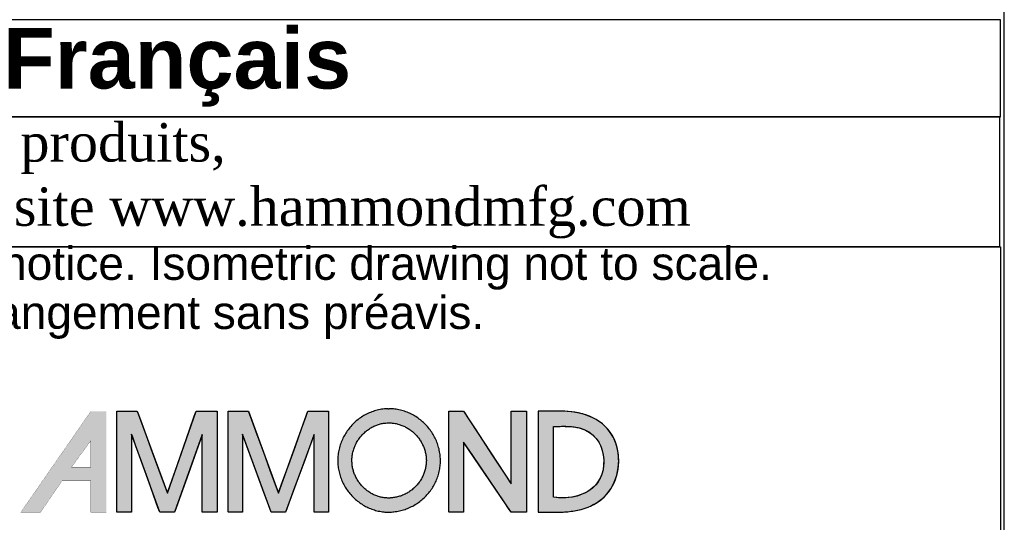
# Model space of a CAD drawing. Header units: inches. Extents: x 0 to 52.8, y -0.2 to 39.5.
# Tile 6 of 10: x 44.6 to 52.8, y 4.1 to 8.3. Entities that reach past the tile are written whole.
import ezdxf

# ---------------------------------------------------------------- set-up
doc = ezdxf.new("R2010")
doc.units = ezdxf.units.IN
doc.header["$MEASUREMENT"] = 0
doc.layers.add('Default', color=7, linetype='Continuous')

# ---------------------------------------------------------------- blocks, each defined once
blk = doc.blocks.new('Block1')
at = {"layer": 'Default', "linetype": 'Continuous'}
h = blk.add_hatch(color=7, dxfattribs=at)
h.paths.add_polyline_path([(1.5475, 1.2145), (1.5467, 1.2133), (1.399, 1.0005), (1.441, 1.0005), (1.4866, 1.0671), (1.5475, 1.0671), (1.5475, 1.0005), (1.5805, 1.0005), (1.5805, 1.2145)])
h.paths.add_polyline_path([(1.5475, 1.096), (1.5475, 1.1521), (1.5066, 1.096)])
for points in [[(1.6025, 1.2145), (1.6025, 1.1948), (1.6025, 1.175), (1.6025, 1.1553), (1.6025, 1.1356), (1.6025, 1.1159), (1.6025, 1.0962), (1.6025, 1.0794), (1.6025, 1.0686), (1.6025, 1.0579), (1.6025, 1.0471), (1.6025, 1.0363), (1.6025, 1.0255), (1.6025, 1.0147), (1.6025, 1.0106), (1.6025, 1.0091), (1.6024, 1.007), (1.6024, 1.0047), (1.6024, 1.0026), (1.6026, 1.0011), (1.6029, 1.0005), (1.6075, 1.0005), (1.6122, 1.0005), (1.6169, 1.0005), (1.6215, 1.0005), (1.6262, 1.0005), (1.6309, 1.0005), (1.634, 1.0017), (1.634, 1.0178), (1.634, 1.0472), (1.634, 1.0834), (1.634, 1.1196), (1.634, 1.149), (1.634, 1.165), (1.6357, 1.1616), (1.6433, 1.1403), (1.655, 1.1079), (1.6683, 1.071), (1.6808, 1.0363), (1.6901, 1.0106), (1.6937, 1.0005), (1.6957, 1.0005), (1.7005, 1.0005), (1.7071, 1.0005), (1.7141, 1.0005), (1.7203, 1.0005), (1.7243, 1.0005), (1.7257, 1.0017), (1.7313, 1.0177), (1.7418, 1.0469), (1.7546, 1.0829), (1.7674, 1.1188), (1.7779, 1.1481), (1.7835, 1.164), (1.784, 1.1606), (1.784, 1.1395), (1.784, 1.1072), (1.784, 1.0706), (1.784, 1.0361), (1.784, 1.0105), (1.784, 1.0005), (1.7859, 1.0005), (1.7908, 1.0005), (1.7974, 1.0005), (1.8044, 1.0005), (1.8105, 1.0005), (1.8146, 1.0005), (1.8154, 1.0021), (1.8154, 1.0228), (1.8154, 1.0608), (1.8154, 1.1075), (1.8154, 1.1542), (1.8154, 1.1922), (1.8154, 1.2129), (1.8142, 1.2145), (1.8085, 1.2145), (1.7997, 1.2145), (1.7898, 1.2145), (1.7805, 1.2145), (1.7735, 1.2145), (1.7708, 1.2145), (1.7671, 1.2039), (1.7577, 1.177), (1.745, 1.1407), (1.7314, 1.102), (1.7195, 1.068), (1.7117, 1.0458), (1.7096, 1.0422), (1.7034, 1.0589), (1.692, 1.0898), (1.678, 1.1277), (1.6641, 1.1656), (1.6527, 1.1964), (1.6465, 1.2132), (1.6448, 1.2145), (1.6392, 1.2145), (1.6307, 1.2145), (1.621, 1.2145), (1.6119, 1.2145), (1.6052, 1.2145)], [(1.839, 1.2145), (1.839, 1.1948), (1.839, 1.175), (1.839, 1.1553), (1.839, 1.1356), (1.839, 1.1159), (1.839, 1.0962), (1.839, 1.0794), (1.839, 1.0686), (1.839, 1.0579), (1.839, 1.0471), (1.839, 1.0363), (1.839, 1.0255), (1.839, 1.0147), (1.839, 1.0106), (1.839, 1.009), (1.8389, 1.007), (1.8389, 1.0047), (1.839, 1.0026), (1.8391, 1.0011), (1.8394, 1.0005), (1.8439, 1.0005), (1.8484, 1.0005), (1.8529, 1.0005), (1.8574, 1.0005), (1.8619, 1.0005), (1.8664, 1.0005), (1.8694, 1.0017), (1.8694, 1.0178), (1.8694, 1.0472), (1.8694, 1.0834), (1.8694, 1.1196), (1.8694, 1.149), (1.8694, 1.165), (1.8711, 1.1616), (1.8789, 1.1403), (1.8908, 1.1079), (1.9044, 1.071), (1.9171, 1.0363), (1.9266, 1.0106), (1.9303, 1.0005), (1.9321, 1.0005), (1.9368, 1.0005), (1.9432, 1.0005), (1.95, 1.0005), (1.9559, 1.0005), (1.9598, 1.0005), (1.9611, 1.0017), (1.967, 1.0177), (1.9778, 1.0469), (1.9911, 1.0829), (2.0044, 1.1188), (2.0152, 1.1481), (2.0211, 1.164), (2.0215, 1.1606), (2.0215, 1.1395), (2.0215, 1.1072), (2.0215, 1.0706), (2.0215, 1.0361), (2.0215, 1.0105), (2.0215, 1.0005), (2.0234, 1.0005), (2.0281, 1.0005), (2.0345, 1.0005), (2.0412, 1.0005), (2.0472, 1.0005), (2.0511, 1.0005), (2.0519, 1.0021), (2.0519, 1.0228), (2.0519, 1.0608), (2.0519, 1.1075), (2.0519, 1.1542), (2.0519, 1.1922), (2.0519, 1.2129), (2.0507, 1.2145), (2.0451, 1.2145), (2.0366, 1.2145), (2.0269, 1.2145), (2.0178, 1.2145), (2.011, 1.2145), (2.0084, 1.2145), (2.0046, 1.2039), (1.9948, 1.177), (1.9816, 1.1407), (1.9676, 1.102), (1.9553, 1.068), (1.9472, 1.0458), (1.945, 1.0422), (1.9389, 1.0589), (1.9276, 1.0898), (1.9137, 1.1277), (1.8999, 1.1656), (1.8886, 1.1964), (1.8825, 1.2132), (1.8808, 1.2145), (1.8753, 1.2145), (1.8669, 1.2145), (1.8573, 1.2145), (1.8483, 1.2145), (1.8416, 1.2145)], [(2.3073, 1.2145), (2.3073, 1.1987), (2.3073, 1.1829), (2.3073, 1.1672), (2.3073, 1.1514), (2.3073, 1.1356), (2.3073, 1.1198), (2.3073, 1.1041), (2.3073, 1.0883), (2.3073, 1.0773), (2.3073, 1.0686), (2.3073, 1.06), (2.3073, 1.0514), (2.3073, 1.0428), (2.3073, 1.0341), (2.3073, 1.0255), (2.3073, 1.0169), (2.3073, 1.011), (2.3073, 1.0101), (2.3072, 1.0087), (2.3072, 1.007), (2.3072, 1.0052), (2.3072, 1.0034), (2.3073, 1.0019), (2.3074, 1.0009), (2.3077, 1.0005), (2.3114, 1.0005), (2.3151, 1.0005), (2.3188, 1.0005), (2.3226, 1.0005), (2.3263, 1.0005), (2.33, 1.0005), (2.3338, 1.0005), (2.3375, 1.0005), (2.3388, 1.0032), (2.3388, 1.016), (2.3388, 1.0364), (2.3388, 1.0614), (2.3388, 1.088), (2.3388, 1.1131), (2.3388, 1.1335), (2.3388, 1.1462), (2.3392, 1.1482), (2.3457, 1.1388), (2.358, 1.1205), (2.3742, 1.0967), (2.3921, 1.0703), (2.4097, 1.0444), (2.4248, 1.0221), (2.4354, 1.0064), (2.4394, 1.0005), (2.4407, 1.0005), (2.4442, 1.0005), (2.4492, 1.0005), (2.455, 1.0005), (2.4609, 1.0005), (2.4662, 1.0005), (2.4702, 1.0005), (2.4723, 1.0005), (2.4725, 1.0044), (2.4725, 1.0228), (2.4725, 1.0522), (2.4725, 1.0883), (2.4725, 1.1267), (2.4725, 1.1628), (2.4725, 1.1922), (2.4725, 1.2106), (2.4723, 1.2145), (2.4702, 1.2145), (2.4662, 1.2145), (2.4609, 1.2145), (2.455, 1.2145), (2.4492, 1.2145), (2.4442, 1.2145), (2.4407, 1.2145), (2.4394, 1.2145), (2.4394, 1.2084), (2.4394, 1.1922), (2.4394, 1.1691), (2.4394, 1.1423), (2.4394, 1.1149), (2.4394, 1.0902), (2.4394, 1.0714), (2.4394, 1.0616), (2.4376, 1.0636), (2.4289, 1.0768), (2.4151, 1.098), (2.3981, 1.1239), (2.3801, 1.1514), (2.3631, 1.1774), (2.3492, 1.1985), (2.3406, 1.2117), (2.3386, 1.2145), (2.3366, 1.2145), (2.3327, 1.2145), (2.3277, 1.2145), (2.3221, 1.2145), (2.3166, 1.2145), (2.3119, 1.2145), (2.3085, 1.2145)]]:
    blk.add_hatch(color=7, dxfattribs=at).paths.add_polyline_path(points)
h = blk.add_hatch(color=7, dxfattribs=at)
edge = h.paths.add_edge_path()
edge.add_spline(control_points=[(2.1778, 1.2201), (2.1771, 1.22), (2.1759, 1.22), (2.1733, 1.2198), (2.1719, 1.2197), (2.1665, 1.2191), (2.1625, 1.2185), (2.1543, 1.2168), (2.1505, 1.2157), (2.1426, 1.2131), (2.139, 1.2116), (2.1316, 1.2081), (2.1281, 1.2062), (2.1212, 1.2019), (2.1179, 1.1996), (2.1115, 1.1946), (2.1085, 1.192), (2.1027, 1.1863), (2.1, 1.1834), (2.0948, 1.1772), (2.0924, 1.1739), (2.088, 1.1672), (2.0859, 1.1637), (2.0822, 1.1565), (2.0805, 1.1528), (2.0776, 1.1451), (2.0763, 1.1413), (2.0742, 1.1333), (2.0734, 1.1294), (2.0722, 1.1211), (2.0719, 1.117), (2.0716, 1.1086), (2.0718, 1.1046), (2.0724, 1.0965), (2.073, 1.0927), (2.0746, 1.0849), (2.0755, 1.0812), (2.0779, 1.0738), (2.0792, 1.0702), (2.0823, 1.0631), (2.0841, 1.0597), (2.0879, 1.053), (2.0899, 1.0498), (2.0944, 1.0435), (2.0968, 1.0405), (2.1018, 1.0348), (2.1045, 1.032), (2.1101, 1.0268), (2.113, 1.0244), (2.1192, 1.0198), (2.1223, 1.0177), (2.1289, 1.0137), (2.1322, 1.012), (2.1393, 1.0087), (2.1428, 1.0073), (2.1502, 1.0048), (2.1538, 1.0038), (2.1616, 1.0021), (2.1653, 1.0015), (2.1708, 1.0009), (2.1723, 1.0008), (2.1754, 1.0006), (2.1771, 1.0005), (2.1831, 1.0006), (2.1845, 1.0006), (2.1874, 1.0009), (2.189, 1.001), (2.1948, 1.0017), (2.1987, 1.0023), (2.2067, 1.0041), (2.2105, 1.0051), (2.2181, 1.0077), (2.2218, 1.0092), (2.229, 1.0126), (2.2325, 1.0144), (2.2393, 1.0185), (2.2425, 1.0207), (2.2488, 1.0255), (2.2518, 1.028), (2.2576, 1.0334), (2.2603, 1.0362), (2.2654, 1.0422), (2.2678, 1.0452), (2.2723, 1.0518), (2.2744, 1.0551), (2.2782, 1.0621), (2.2799, 1.0656), (2.2829, 1.073), (2.2842, 1.0767), (2.2864, 1.0845), (2.2873, 1.0884), (2.2883, 1.0945), (2.2886, 1.0964), (2.289, 1.1001), (2.2892, 1.1019), (2.2895, 1.1048), (2.2895, 1.1058), (2.2896, 1.1077), (2.2896, 1.1086), (2.2896, 1.1112), (2.2896, 1.1118), (2.2896, 1.1131), (2.2895, 1.1139), (2.2893, 1.1165), (2.2892, 1.1182), (2.2888, 1.1218), (2.2886, 1.1237), (2.2876, 1.1299), (2.2868, 1.1337), (2.2847, 1.1416), (2.2835, 1.1453), (2.2806, 1.1528), (2.2789, 1.1564), (2.2752, 1.1635), (2.2732, 1.1669), (2.2688, 1.1735), (2.2665, 1.1767), (2.2614, 1.1828), (2.2588, 1.1857), (2.2531, 1.1912), (2.2501, 1.1938), (2.2439, 1.1988), (2.2407, 1.201), (2.234, 1.2053), (2.2305, 1.2072), (2.2233, 1.2107), (2.2197, 1.2123), (2.2121, 1.215), (2.2084, 1.2161), (2.2004, 1.218), (2.1965, 1.2187), (2.1887, 1.2196), (2.1851, 1.2198), (2.1809, 1.2201), (2.1804, 1.2201), (2.18, 1.2201)], knot_values=[0, 0, 0, 0, 0.006253, 0.006253, 0.012505, 0.012505, 0.030829, 0.030829, 0.048882, 0.048882, 0.066764, 0.066764, 0.084548, 0.084548, 0.102286, 0.102286, 0.120012, 0.120012, 0.137747, 0.137747, 0.15551, 0.15551, 0.173315, 0.173315, 0.191184, 0.191184, 0.20915, 0.20915, 0.227262, 0.227262, 0.245593, 0.245593, 0.263702, 0.263702, 0.281026, 0.281026, 0.298163, 0.298163, 0.315172, 0.315172, 0.332097, 0.332097, 0.348969, 0.348969, 0.365805, 0.365805, 0.382621, 0.382621, 0.39943, 0.39943, 0.41625, 0.41625, 0.433104, 0.433104, 0.450033, 0.450033, 0.467091, 0.467091, 0.484355, 0.484355, 0.491212, 0.491212, 0.49807, 0.49807, 0.505746, 0.505746, 0.513421, 0.513421, 0.531337, 0.531337, 0.549023, 0.549023, 0.566548, 0.566548, 0.583962, 0.583962, 0.601305, 0.601305, 0.618607, 0.618607, 0.635893, 0.635893, 0.65319, 0.65319, 0.67053, 0.67053, 0.687954, 0.687954, 0.705517, 0.705517, 0.72329, 0.72329, 0.732328, 0.732328, 0.741367, 0.741367, 0.744906, 0.744906, 0.748446, 0.748446, 0.750825, 0.750825, 0.753204, 0.753204, 0.762224, 0.762224, 0.771244, 0.771244, 0.789037, 0.789037, 0.806664, 0.806664, 0.824184, 0.824184, 0.841639, 0.841639, 0.859056, 0.859056, 0.876456, 0.876456, 0.893855, 0.893855, 0.91127, 0.91127, 0.928728, 0.928728, 0.946265, 0.946265, 0.963936, 0.963936, 0.981815, 0.981815, 0.998218, 0.998218, 1, 1, 1, 1], degree=3, periodic=0)
edge.add_line((2.18, 1.2201), (2.1778, 1.2201))
edge = h.paths.add_edge_path()
edge.add_spline(control_points=[(2.1787, 1.1901), (2.1777, 1.19), (2.175, 1.1899), (2.171, 1.1894), (2.1669, 1.1888), (2.1623, 1.1879), (2.1584, 1.1868), (2.154, 1.1853), (2.1502, 1.1838), (2.146, 1.1818), (2.1424, 1.1798), (2.1384, 1.1773), (2.1351, 1.175), (2.1313, 1.172), (2.1283, 1.1694), (2.1248, 1.166), (2.1221, 1.163), (2.1189, 1.1593), (2.1165, 1.156), (2.1138, 1.152), (2.1118, 1.1485), (2.1096, 1.1442), (2.1079, 1.1404), (2.1061, 1.1359), (2.1049, 1.132), (2.1036, 1.1274), (2.1028, 1.1233), (2.1021, 1.1185), (2.1018, 1.1144), (2.1016, 1.1096), (2.1018, 1.1055), (2.1021, 1.1008), (2.1027, 1.0969), (2.1036, 1.0925), (2.1046, 1.0887), (2.106, 1.0844), (2.1073, 1.0808), (2.1091, 1.0766), (2.1109, 1.0731), (2.1131, 1.0692), (2.1152, 1.0659), (2.1179, 1.0622), (2.1203, 1.0592), (2.1233, 1.0557), (2.126, 1.053), (2.1294, 1.0499), (2.1323, 1.0474), (2.1359, 1.0447), (2.1391, 1.0426), (2.143, 1.0402), (2.1464, 1.0384), (2.1504, 1.0366), (2.154, 1.0351), (2.1582, 1.0337), (2.1619, 1.0327), (2.1662, 1.0318), (2.1701, 1.0312), (2.174, 1.0307), (2.177, 1.0306), (2.1801, 1.0304), (2.182, 1.0306), (2.1855, 1.0308), (2.1899, 1.0313), (2.1939, 1.0319), (2.1985, 1.033), (2.2024, 1.034), (2.2069, 1.0356), (2.2106, 1.037), (2.2149, 1.039), (2.2184, 1.0409), (2.2224, 1.0433), (2.2257, 1.0456), (2.2295, 1.0484), (2.2325, 1.0509), (2.2359, 1.0542), (2.2386, 1.057), (2.2417, 1.0606), (2.2441, 1.0637), (2.2468, 1.0675), (2.2489, 1.0709), (2.2511, 1.0749), (2.2528, 1.0785), (2.2545, 1.0828), (2.2559, 1.0866), (2.2571, 1.0911), (2.258, 1.095), (2.2588, 1.0997), (2.2592, 1.1038), (2.2595, 1.1071), (2.2596, 1.1086), (2.2596, 1.1102), (2.2596, 1.1109), (2.2596, 1.1119), (2.2593, 1.1149), (2.259, 1.119), (2.2583, 1.1237), (2.2574, 1.1276), (2.2562, 1.1322), (2.255, 1.136), (2.2533, 1.1404), (2.2516, 1.144), (2.2494, 1.1482), (2.2474, 1.1516), (2.2448, 1.1556), (2.2424, 1.1588), (2.2393, 1.1625), (2.2367, 1.1654), (2.2333, 1.1687), (2.2303, 1.1713), (2.2266, 1.1743), (2.2233, 1.1766), (2.2193, 1.1791), (2.2159, 1.181), (2.2117, 1.1831), (2.208, 1.1847), (2.2036, 1.1862), (2.1997, 1.1874), (2.1952, 1.1884), (2.1912, 1.1892), (2.1868, 1.1897), (2.1832, 1.1899), (2.1796, 1.1901), (2.1791, 1.1901), (2.1788, 1.1901), (2.1787, 1.1901)], knot_values=[0, 0, 0, 0, 0.012505, 0.012505, 0.030829, 0.030829, 0.048882, 0.048882, 0.066764, 0.066764, 0.084548, 0.084548, 0.102286, 0.102286, 0.120012, 0.120012, 0.137747, 0.137747, 0.15551, 0.15551, 0.173315, 0.173315, 0.191184, 0.191184, 0.20915, 0.20915, 0.227262, 0.227262, 0.245593, 0.245593, 0.263702, 0.263702, 0.281026, 0.281026, 0.298163, 0.298163, 0.315172, 0.315172, 0.332097, 0.332097, 0.348969, 0.348969, 0.365805, 0.365805, 0.382621, 0.382621, 0.39943, 0.39943, 0.41625, 0.41625, 0.433104, 0.433104, 0.450033, 0.450033, 0.467091, 0.467091, 0.484355, 0.484355, 0.49807, 0.49807, 0.49807, 0.513421, 0.513421, 0.531337, 0.531337, 0.549023, 0.549023, 0.566548, 0.566548, 0.583962, 0.583962, 0.601305, 0.601305, 0.618607, 0.618607, 0.635893, 0.635893, 0.65319, 0.65319, 0.67053, 0.67053, 0.687954, 0.687954, 0.705517, 0.705517, 0.72329, 0.72329, 0.741367, 0.741367, 0.748446, 0.748446, 0.748446, 0.753204, 0.753204, 0.771244, 0.771244, 0.789037, 0.789037, 0.806664, 0.806664, 0.824184, 0.824184, 0.841639, 0.841639, 0.859056, 0.859056, 0.876456, 0.876456, 0.893855, 0.893855, 0.91127, 0.91127, 0.928728, 0.928728, 0.946265, 0.946265, 0.963936, 0.963936, 0.981815, 0.981815, 0.998218, 0.998218, 0.998218, 1, 1, 1, 1], degree=3, periodic=0)
h = blk.add_hatch(color=7, dxfattribs=at)
h.paths.add_polyline_path([(2.6417, 1.0378), (2.6465, 1.0435), (2.6508, 1.0497), (2.6546, 1.0562), (2.6579, 1.063), (2.6608, 1.07), (2.6631, 1.0772), (2.665, 1.0845), (2.6664, 1.092), (2.6673, 1.0996), (2.6678, 1.1072), (2.6677, 1.1149), (2.6671, 1.1225), (2.666, 1.13), (2.6645, 1.1374), (2.6624, 1.1446), (2.6599, 1.1517), (2.6567, 1.1587), (2.6528, 1.1656), (2.6484, 1.172), (2.6436, 1.1779), (2.6382, 1.1833), (2.6325, 1.1883), (2.6263, 1.1928), (2.6198, 1.1969), (2.6131, 1.2006), (2.6061, 1.2038), (2.5988, 1.2065), (2.5914, 1.2089), (2.5839, 1.2108), (2.5762, 1.2123), (2.5686, 1.2134), (2.5609, 1.2141), (2.5532, 1.2145), (2.5504, 1.2145), (2.5491, 1.2145), (2.5469, 1.2145), (2.5439, 1.2145), (2.5403, 1.2145), (2.5361, 1.2145), (2.5316, 1.2145), (2.5268, 1.2145), (2.522, 1.2145), (2.5172, 1.2145), (2.5126, 1.2145), (2.5083, 1.2145), (2.5044, 1.2145), (2.5012, 1.2145), (2.4987, 1.2145), (2.4971, 1.2145), (2.4966, 1.2145), (2.4966, 1.2123), (2.4966, 1.206), (2.4966, 1.1962), (2.4966, 1.1834), (2.4966, 1.1683), (2.4966, 1.1513), (2.4966, 1.133), (2.4966, 1.1139), (2.4966, 1.0947), (2.4966, 1.0758), (2.4966, 1.0579), (2.4966, 1.0415), (2.4966, 1.027), (2.4966, 1.0152), (2.4966, 1.0065), (2.4966, 1.0015), (2.4966, 1.0005), (2.4974, 1.0005), (2.4989, 1.0005), (2.501, 1.0005), (2.5037, 1.0005), (2.5069, 1.0005), (2.5103, 1.0005), (2.514, 1.0005), (2.5178, 1.0005), (2.5216, 1.0005), (2.5253, 1.0005), (2.5288, 1.0005), (2.5319, 1.0005), (2.5347, 1.0005), (2.5368, 1.0005), (2.5383, 1.0005), (2.539, 1.0005), (2.5435, 1.0006), (2.5502, 1.0008), (2.557, 1.0012), (2.5637, 1.0019), (2.5705, 1.0028), (2.5771, 1.004), (2.5838, 1.0054), (2.5903, 1.0071), (2.5968, 1.0091), (2.6031, 1.0114), (2.6092, 1.0141), (2.6152, 1.0171), (2.621, 1.0204), (2.6265, 1.0242), (2.6319, 1.0283), (2.6369, 1.0328)])
h.paths.add_polyline_path([(2.5296, 1.1825), (2.5296, 1.1818), (2.5296, 1.1798), (2.5296, 1.1765), (2.5296, 1.1722), (2.5296, 1.1668), (2.5296, 1.1607), (2.5296, 1.1537), (2.5296, 1.1461), (2.5296, 1.138), (2.5296, 1.1295), (2.5296, 1.1207), (2.5296, 1.1118), (2.5296, 1.1027), (2.5296, 1.0938), (2.5296, 1.085), (2.5296, 1.0765), (2.5296, 1.0684), (2.5296, 1.0608), (2.5296, 1.0539), (2.5296, 1.0477), (2.5296, 1.0423), (2.5296, 1.038), (2.5296, 1.0348), (2.5296, 1.0327), (2.5296, 1.032), (2.5363, 1.0313), (2.5429, 1.0309), (2.5494, 1.0308), (2.5559, 1.031), (2.5623, 1.0315), (2.5685, 1.0324), (2.5746, 1.0336), (2.5806, 1.0351), (2.5863, 1.037), (2.5919, 1.0392), (2.5972, 1.0417), (2.6023, 1.0445), (2.6071, 1.0477), (2.6116, 1.0512), (2.6158, 1.0551), (2.6197, 1.0592), (2.6232, 1.0638), (2.6263, 1.0686), (2.6291, 1.0738), (2.6314, 1.0793), (2.6333, 1.0852), (2.6347, 1.0914), (2.6356, 1.098), (2.636, 1.1049), (2.636, 1.1122), (2.6357, 1.1153), (2.6354, 1.1185), (2.635, 1.1216), (2.6345, 1.1247), (2.6338, 1.1278), (2.6331, 1.1308), (2.6322, 1.1337), (2.6312, 1.1367), (2.6302, 1.1395), (2.629, 1.1423), (2.6277, 1.1451), (2.6263, 1.1477), (2.6247, 1.1503), (2.6231, 1.1529), (2.6213, 1.1553), (2.6194, 1.1577), (2.6175, 1.1599), (2.6154, 1.1621), (2.6131, 1.1642), (2.6108, 1.1662), (2.6083, 1.1681), (2.6058, 1.1699), (2.6031, 1.1715), (2.6003, 1.1731), (2.5973, 1.1745), (2.5947, 1.1757), (2.592, 1.1767), (2.5894, 1.1776), (2.5867, 1.1785), (2.5841, 1.1792), (2.5814, 1.1799), (2.5788, 1.1804), (2.5761, 1.1809), (2.5734, 1.1813), (2.5707, 1.1817), (2.568, 1.182), (2.5653, 1.1822), (2.5626, 1.1824), (2.5599, 1.1825), (2.5572, 1.1826), (2.5545, 1.1826), (2.5518, 1.1827), (2.549, 1.1827), (2.5463, 1.1827), (2.5435, 1.1826), (2.5408, 1.1826), (2.538, 1.1826), (2.5352, 1.1825), (2.5324, 1.1825)])
at = {"layer": 'Default', "color": 7, "linetype": 'Continuous'}
blk.add_line((2.1778, 1.2201), (2.18, 1.2201), dxfattribs=at)
at = {"layer": 'Default', "color": 7, "linetype": 'Continuous', "const_width": 0.00035}
for points in [[(1.5475, 1.2145), (1.5467, 1.2133), (1.399, 1.0005), (1.441, 1.0005), (1.4866, 1.0671), (1.5475, 1.0671), (1.5475, 1.0005), (1.5805, 1.0005), (1.5805, 1.2145), (1.5475, 1.2145)], [(1.5475, 1.096), (1.5066, 1.096), (1.5475, 1.1521), (1.5475, 1.096)]]:
    blk.add_lwpolyline(points, close=True, dxfattribs=at)
at = {"layer": 'Default', "color": 7, "linetype": 'Continuous'}
for points in [[(1.6025, 1.2145), (1.6052, 1.2145), (1.6119, 1.2145), (1.621, 1.2145), (1.6307, 1.2145), (1.6392, 1.2145), (1.6448, 1.2145), (1.6465, 1.2132), (1.6527, 1.1964), (1.6641, 1.1656), (1.678, 1.1277), (1.692, 1.0898), (1.7034, 1.0589), (1.7096, 1.0422), (1.7117, 1.0458), (1.7195, 1.068), (1.7314, 1.102), (1.745, 1.1407), (1.7577, 1.177), (1.7671, 1.2039), (1.7708, 1.2145), (1.7735, 1.2145), (1.7805, 1.2145), (1.7898, 1.2145), (1.7997, 1.2145), (1.8085, 1.2145), (1.8142, 1.2145), (1.8154, 1.2129), (1.8154, 1.1922), (1.8154, 1.1542), (1.8154, 1.1075), (1.8154, 1.0608), (1.8154, 1.0228), (1.8154, 1.0021), (1.8146, 1.0005), (1.8105, 1.0005), (1.8044, 1.0005), (1.7974, 1.0005), (1.7908, 1.0005), (1.7859, 1.0005), (1.784, 1.0005), (1.784, 1.0105), (1.784, 1.0361), (1.784, 1.0706), (1.784, 1.1072), (1.784, 1.1395), (1.784, 1.1606), (1.7835, 1.164), (1.7779, 1.1481), (1.7674, 1.1188), (1.7546, 1.0829), (1.7418, 1.0469), (1.7313, 1.0177), (1.7257, 1.0017), (1.7243, 1.0005), (1.7203, 1.0005), (1.7141, 1.0005), (1.7071, 1.0005), (1.7005, 1.0005), (1.6957, 1.0005), (1.6937, 1.0005), (1.6901, 1.0106), (1.6808, 1.0363), (1.6683, 1.071), (1.655, 1.1079), (1.6433, 1.1403), (1.6357, 1.1616), (1.634, 1.165), (1.634, 1.149), (1.634, 1.1196), (1.634, 1.0834), (1.634, 1.0472), (1.634, 1.0178), (1.634, 1.0017), (1.6309, 1.0005), (1.6262, 1.0005), (1.6215, 1.0005), (1.6169, 1.0005), (1.6122, 1.0005), (1.6075, 1.0005), (1.6029, 1.0005), (1.6026, 1.0011), (1.6024, 1.0026), (1.6024, 1.0047), (1.6024, 1.007), (1.6025, 1.0091), (1.6025, 1.0106), (1.6025, 1.0147), (1.6025, 1.0255), (1.6025, 1.0363), (1.6025, 1.0471), (1.6025, 1.0579), (1.6025, 1.0686), (1.6025, 1.0794), (1.6025, 1.0962), (1.6025, 1.1159), (1.6025, 1.1356), (1.6025, 1.1553), (1.6025, 1.175), (1.6025, 1.1948), (1.6025, 1.2145)], [(1.839, 1.2145), (1.8416, 1.2145), (1.8483, 1.2145), (1.8573, 1.2145), (1.8669, 1.2145), (1.8753, 1.2145), (1.8808, 1.2145), (1.8825, 1.2132), (1.8886, 1.1964), (1.8999, 1.1656), (1.9137, 1.1277), (1.9276, 1.0898), (1.9389, 1.0589), (1.945, 1.0422), (1.9472, 1.0458), (1.9553, 1.068), (1.9676, 1.102), (1.9816, 1.1407), (1.9948, 1.177), (2.0046, 1.2039), (2.0084, 1.2145), (2.011, 1.2145), (2.0178, 1.2145), (2.0269, 1.2145), (2.0366, 1.2145), (2.0451, 1.2145), (2.0507, 1.2145), (2.0519, 1.2129), (2.0519, 1.1922), (2.0519, 1.1542), (2.0519, 1.1075), (2.0519, 1.0608), (2.0519, 1.0228), (2.0519, 1.0021), (2.0511, 1.0005), (2.0472, 1.0005), (2.0412, 1.0005), (2.0345, 1.0005), (2.0281, 1.0005), (2.0234, 1.0005), (2.0215, 1.0005), (2.0215, 1.0105), (2.0215, 1.0361), (2.0215, 1.0706), (2.0215, 1.1072), (2.0215, 1.1395), (2.0215, 1.1606), (2.0211, 1.164), (2.0152, 1.1481), (2.0044, 1.1188), (1.9911, 1.0829), (1.9778, 1.0469), (1.967, 1.0177), (1.9611, 1.0017), (1.9598, 1.0005), (1.9559, 1.0005), (1.95, 1.0005), (1.9432, 1.0005), (1.9368, 1.0005), (1.9321, 1.0005), (1.9303, 1.0005), (1.9266, 1.0106), (1.9171, 1.0363), (1.9044, 1.071), (1.8908, 1.1079), (1.8789, 1.1403), (1.8711, 1.1616), (1.8694, 1.165), (1.8694, 1.149), (1.8694, 1.1196), (1.8694, 1.0834), (1.8694, 1.0472), (1.8694, 1.0178), (1.8694, 1.0017), (1.8664, 1.0005), (1.8619, 1.0005), (1.8574, 1.0005), (1.8529, 1.0005), (1.8484, 1.0005), (1.8439, 1.0005), (1.8394, 1.0005), (1.8391, 1.0011), (1.839, 1.0026), (1.8389, 1.0047), (1.8389, 1.007), (1.839, 1.009), (1.839, 1.0106), (1.839, 1.0147), (1.839, 1.0255), (1.839, 1.0363), (1.839, 1.0471), (1.839, 1.0579), (1.839, 1.0686), (1.839, 1.0794), (1.839, 1.0962), (1.839, 1.1159), (1.839, 1.1356), (1.839, 1.1553), (1.839, 1.175), (1.839, 1.1948), (1.839, 1.2145)], [(2.3073, 1.2145), (2.3085, 1.2145), (2.3119, 1.2145), (2.3166, 1.2145), (2.3221, 1.2145), (2.3277, 1.2145), (2.3327, 1.2145), (2.3366, 1.2145), (2.3386, 1.2145), (2.3406, 1.2117), (2.3492, 1.1985), (2.3631, 1.1774), (2.3801, 1.1514), (2.3981, 1.1239), (2.4151, 1.098), (2.4289, 1.0768), (2.4376, 1.0636), (2.4394, 1.0616), (2.4394, 1.0714), (2.4394, 1.0902), (2.4394, 1.1149), (2.4394, 1.1423), (2.4394, 1.1691), (2.4394, 1.1922), (2.4394, 1.2084), (2.4394, 1.2145), (2.4407, 1.2145), (2.4442, 1.2145), (2.4492, 1.2145), (2.455, 1.2145), (2.4609, 1.2145), (2.4662, 1.2145), (2.4702, 1.2145), (2.4723, 1.2145), (2.4725, 1.2106), (2.4725, 1.1922), (2.4725, 1.1628), (2.4725, 1.1267), (2.4725, 1.0883), (2.4725, 1.0522), (2.4725, 1.0228), (2.4725, 1.0044), (2.4723, 1.0005), (2.4702, 1.0005), (2.4662, 1.0005), (2.4609, 1.0005), (2.455, 1.0005), (2.4492, 1.0005), (2.4442, 1.0005), (2.4407, 1.0005), (2.4394, 1.0005), (2.4354, 1.0064), (2.4248, 1.0221), (2.4097, 1.0444), (2.3921, 1.0703), (2.3742, 1.0967), (2.358, 1.1205), (2.3457, 1.1388), (2.3392, 1.1482), (2.3388, 1.1462), (2.3388, 1.1335), (2.3388, 1.1131), (2.3388, 1.088), (2.3388, 1.0614), (2.3388, 1.0364), (2.3388, 1.016), (2.3388, 1.0032), (2.3375, 1.0005), (2.3338, 1.0005), (2.33, 1.0005), (2.3263, 1.0005), (2.3226, 1.0005), (2.3188, 1.0005), (2.3151, 1.0005), (2.3114, 1.0005), (2.3077, 1.0005), (2.3074, 1.0009), (2.3073, 1.0019), (2.3072, 1.0034), (2.3072, 1.0052), (2.3072, 1.007), (2.3072, 1.0087), (2.3073, 1.0101), (2.3073, 1.011), (2.3073, 1.0169), (2.3073, 1.0255), (2.3073, 1.0341), (2.3073, 1.0428), (2.3073, 1.0514), (2.3073, 1.06), (2.3073, 1.0686), (2.3073, 1.0773), (2.3073, 1.0883), (2.3073, 1.1041), (2.3073, 1.1198), (2.3073, 1.1356), (2.3073, 1.1514), (2.3073, 1.1672), (2.3073, 1.1829), (2.3073, 1.1987), (2.3073, 1.2145)], [(2.6417, 1.0378), (2.6465, 1.0435), (2.6508, 1.0497), (2.6546, 1.0562), (2.6579, 1.063), (2.6608, 1.07), (2.6631, 1.0772), (2.665, 1.0845), (2.6664, 1.092), (2.6673, 1.0996), (2.6678, 1.1072), (2.6677, 1.1149), (2.6671, 1.1225), (2.666, 1.13), (2.6645, 1.1374), (2.6624, 1.1446), (2.6599, 1.1517), (2.6567, 1.1587), (2.6528, 1.1656), (2.6484, 1.172), (2.6436, 1.1779), (2.6382, 1.1833), (2.6325, 1.1883), (2.6263, 1.1928), (2.6198, 1.1969), (2.6131, 1.2006), (2.6061, 1.2038), (2.5988, 1.2065), (2.5914, 1.2089), (2.5839, 1.2108), (2.5762, 1.2123), (2.5686, 1.2134), (2.5609, 1.2141), (2.5532, 1.2145), (2.5504, 1.2145), (2.5491, 1.2145), (2.5469, 1.2145), (2.5439, 1.2145), (2.5403, 1.2145), (2.5361, 1.2145), (2.5316, 1.2145), (2.5268, 1.2145), (2.522, 1.2145), (2.5172, 1.2145), (2.5126, 1.2145), (2.5083, 1.2145), (2.5044, 1.2145), (2.5012, 1.2145), (2.4987, 1.2145), (2.4971, 1.2145), (2.4966, 1.2145), (2.4966, 1.2123), (2.4966, 1.206), (2.4966, 1.1962), (2.4966, 1.1834), (2.4966, 1.1683), (2.4966, 1.1513), (2.4966, 1.133), (2.4966, 1.1139), (2.4966, 1.0947), (2.4966, 1.0758), (2.4966, 1.0579), (2.4966, 1.0415), (2.4966, 1.027), (2.4966, 1.0152), (2.4966, 1.0065), (2.4966, 1.0015), (2.4966, 1.0005), (2.4974, 1.0005), (2.4989, 1.0005), (2.501, 1.0005), (2.5037, 1.0005), (2.5069, 1.0005), (2.5103, 1.0005), (2.514, 1.0005), (2.5178, 1.0005), (2.5216, 1.0005), (2.5253, 1.0005), (2.5288, 1.0005), (2.5319, 1.0005), (2.5347, 1.0005), (2.5368, 1.0005), (2.5383, 1.0005), (2.539, 1.0005), (2.5435, 1.0006), (2.5502, 1.0008), (2.557, 1.0012), (2.5637, 1.0019), (2.5705, 1.0028), (2.5771, 1.004), (2.5838, 1.0054), (2.5903, 1.0071), (2.5968, 1.0091), (2.6031, 1.0114), (2.6092, 1.0141), (2.6152, 1.0171), (2.621, 1.0204), (2.6265, 1.0242), (2.6319, 1.0283), (2.6369, 1.0328), (2.6417, 1.0378)], [(2.5296, 1.1825), (2.5324, 1.1825), (2.5352, 1.1825), (2.538, 1.1826), (2.5408, 1.1826), (2.5435, 1.1826), (2.5463, 1.1827), (2.549, 1.1827), (2.5518, 1.1827), (2.5545, 1.1826), (2.5572, 1.1826), (2.5599, 1.1825), (2.5626, 1.1824), (2.5653, 1.1822), (2.568, 1.182), (2.5707, 1.1817), (2.5734, 1.1813), (2.5761, 1.1809), (2.5788, 1.1804), (2.5814, 1.1799), (2.5841, 1.1792), (2.5867, 1.1785), (2.5894, 1.1776), (2.592, 1.1767), (2.5947, 1.1757), (2.5973, 1.1745), (2.6003, 1.1731), (2.6031, 1.1715), (2.6058, 1.1699), (2.6083, 1.1681), (2.6108, 1.1662), (2.6131, 1.1642), (2.6154, 1.1621), (2.6175, 1.1599), (2.6194, 1.1577), (2.6213, 1.1553), (2.6231, 1.1529), (2.6247, 1.1503), (2.6263, 1.1477), (2.6277, 1.1451), (2.629, 1.1423), (2.6302, 1.1395), (2.6312, 1.1367), (2.6322, 1.1337), (2.6331, 1.1308), (2.6338, 1.1278), (2.6345, 1.1247), (2.635, 1.1216), (2.6354, 1.1185), (2.6357, 1.1153), (2.636, 1.1122), (2.636, 1.1049), (2.6356, 1.098), (2.6347, 1.0914), (2.6333, 1.0852), (2.6314, 1.0793), (2.6291, 1.0738), (2.6263, 1.0686), (2.6232, 1.0638), (2.6197, 1.0592), (2.6158, 1.0551), (2.6116, 1.0512), (2.6071, 1.0477), (2.6023, 1.0445), (2.5972, 1.0417), (2.5919, 1.0392), (2.5863, 1.037), (2.5806, 1.0351), (2.5746, 1.0336), (2.5685, 1.0324), (2.5623, 1.0315), (2.5559, 1.031), (2.5494, 1.0308), (2.5429, 1.0309), (2.5363, 1.0313), (2.5296, 1.032), (2.5296, 1.0327), (2.5296, 1.0348), (2.5296, 1.038), (2.5296, 1.0423), (2.5296, 1.0477), (2.5296, 1.0539), (2.5296, 1.0608), (2.5296, 1.0684), (2.5296, 1.0765), (2.5296, 1.085), (2.5296, 1.0938), (2.5296, 1.1027), (2.5296, 1.1118), (2.5296, 1.1207), (2.5296, 1.1295), (2.5296, 1.138), (2.5296, 1.1461), (2.5296, 1.1537), (2.5296, 1.1607), (2.5296, 1.1668), (2.5296, 1.1722), (2.5296, 1.1765), (2.5296, 1.1798), (2.5296, 1.1818), (2.5296, 1.1825)]]:
    blk.add_lwpolyline(points, close=True, dxfattribs=at)
for points, knots in [([(1.634, 1.0005), (1.6236, 1.0005), (1.6132, 1.0005), (1.6029, 1.0005), (1.6021, 1.0005), (1.6025, 1.0101), (1.6025, 1.0111), (1.6025, 1.0351), (1.6025, 1.0591), (1.6025, 1.083), (1.6025, 1.1268), (1.6025, 1.1707), (1.6025, 1.2145)], [0, 0, 0, 0, 0.25, 0.25, 0.25, 0.5, 0.5, 0.5, 0.75, 0.75, 0.75, 1, 1, 1, 1]), ([(1.8694, 1.0005), (1.8594, 1.0005), (1.8494, 1.0005), (1.8394, 1.0005), (1.8386, 1.0005), (1.839, 1.0101), (1.839, 1.0111), (1.839, 1.0351), (1.839, 1.0591), (1.839, 1.083), (1.839, 1.1268), (1.839, 1.1707), (1.839, 1.2145)], [0, 0, 0, 0, 0.25, 0.25, 0.25, 0.5, 0.5, 0.5, 0.75, 0.75, 0.75, 1, 1, 1, 1]), ([(2.1778, 1.2201), (2.1771, 1.22), (2.1759, 1.22), (2.1733, 1.2198), (2.1719, 1.2197), (2.1665, 1.2191), (2.1625, 1.2185), (2.1543, 1.2168), (2.1505, 1.2157), (2.1426, 1.2131), (2.139, 1.2116), (2.1316, 1.2081), (2.1281, 1.2062), (2.1212, 1.2019), (2.1179, 1.1996), (2.1115, 1.1946), (2.1085, 1.192), (2.1027, 1.1863), (2.1, 1.1834), (2.0948, 1.1772), (2.0924, 1.1739), (2.088, 1.1672), (2.0859, 1.1637), (2.0822, 1.1565), (2.0805, 1.1528), (2.0776, 1.1451), (2.0763, 1.1413), (2.0742, 1.1333), (2.0734, 1.1294), (2.0722, 1.1211), (2.0719, 1.117), (2.0716, 1.1086), (2.0718, 1.1046), (2.0724, 1.0965), (2.073, 1.0927), (2.0746, 1.0849), (2.0755, 1.0812), (2.0779, 1.0738), (2.0792, 1.0702), (2.0823, 1.0631), (2.0841, 1.0597), (2.0879, 1.053), (2.0899, 1.0498), (2.0944, 1.0435), (2.0968, 1.0405), (2.1018, 1.0348), (2.1045, 1.032), (2.1101, 1.0268), (2.113, 1.0244), (2.1192, 1.0198), (2.1223, 1.0177), (2.1289, 1.0137), (2.1322, 1.012), (2.1393, 1.0087), (2.1428, 1.0073), (2.1502, 1.0048), (2.1538, 1.0038), (2.1616, 1.0021), (2.1653, 1.0015), (2.1708, 1.0009), (2.1723, 1.0008), (2.1754, 1.0006), (2.1771, 1.0005), (2.1831, 1.0006), (2.1845, 1.0006), (2.1874, 1.0009), (2.189, 1.001), (2.1948, 1.0017), (2.1987, 1.0023), (2.2067, 1.0041), (2.2105, 1.0051), (2.2181, 1.0077), (2.2218, 1.0092), (2.229, 1.0126), (2.2325, 1.0144), (2.2393, 1.0185), (2.2425, 1.0207), (2.2488, 1.0255), (2.2518, 1.028), (2.2576, 1.0334), (2.2603, 1.0362), (2.2654, 1.0422), (2.2678, 1.0452), (2.2723, 1.0518), (2.2744, 1.0551), (2.2782, 1.0621), (2.2799, 1.0656), (2.2829, 1.073), (2.2842, 1.0767), (2.2864, 1.0845), (2.2873, 1.0884), (2.2883, 1.0945), (2.2886, 1.0964), (2.289, 1.1001), (2.2892, 1.1019), (2.2895, 1.1048), (2.2895, 1.1058), (2.2896, 1.1077), (2.2896, 1.1086), (2.2896, 1.1112), (2.2896, 1.1118), (2.2896, 1.1131), (2.2895, 1.1139), (2.2893, 1.1165), (2.2892, 1.1182), (2.2888, 1.1218), (2.2886, 1.1237), (2.2876, 1.1299), (2.2868, 1.1337), (2.2847, 1.1416), (2.2835, 1.1453), (2.2806, 1.1528), (2.2789, 1.1564), (2.2752, 1.1635), (2.2732, 1.1669), (2.2688, 1.1735), (2.2665, 1.1767), (2.2614, 1.1828), (2.2588, 1.1857), (2.2531, 1.1912), (2.2501, 1.1938), (2.2439, 1.1988), (2.2407, 1.201), (2.234, 1.2053), (2.2305, 1.2072), (2.2233, 1.2107), (2.2197, 1.2123), (2.2121, 1.215), (2.2084, 1.2161), (2.2004, 1.218), (2.1965, 1.2187), (2.1887, 1.2196), (2.1851, 1.2198), (2.1809, 1.2201), (2.1804, 1.2201), (2.18, 1.2201)], [0, 0, 0, 0, 0.006253, 0.006253, 0.012505, 0.012505, 0.030829, 0.030829, 0.048882, 0.048882, 0.066764, 0.066764, 0.084548, 0.084548, 0.102286, 0.102286, 0.120012, 0.120012, 0.137747, 0.137747, 0.15551, 0.15551, 0.173315, 0.173315, 0.191184, 0.191184, 0.20915, 0.20915, 0.227262, 0.227262, 0.245593, 0.245593, 0.263702, 0.263702, 0.281026, 0.281026, 0.298163, 0.298163, 0.315172, 0.315172, 0.332097, 0.332097, 0.348969, 0.348969, 0.365805, 0.365805, 0.382621, 0.382621, 0.39943, 0.39943, 0.41625, 0.41625, 0.433104, 0.433104, 0.450033, 0.450033, 0.467091, 0.467091, 0.484355, 0.484355, 0.491212, 0.491212, 0.49807, 0.49807, 0.505746, 0.505746, 0.513421, 0.513421, 0.531337, 0.531337, 0.549023, 0.549023, 0.566548, 0.566548, 0.583962, 0.583962, 0.601305, 0.601305, 0.618607, 0.618607, 0.635893, 0.635893, 0.65319, 0.65319, 0.67053, 0.67053, 0.687954, 0.687954, 0.705517, 0.705517, 0.72329, 0.72329, 0.732328, 0.732328, 0.741367, 0.741367, 0.744906, 0.744906, 0.748446, 0.748446, 0.750825, 0.750825, 0.753204, 0.753204, 0.762224, 0.762224, 0.771244, 0.771244, 0.789037, 0.789037, 0.806664, 0.806664, 0.824184, 0.824184, 0.841639, 0.841639, 0.859056, 0.859056, 0.876456, 0.876456, 0.893855, 0.893855, 0.91127, 0.91127, 0.928728, 0.928728, 0.946265, 0.946265, 0.963936, 0.963936, 0.981815, 0.981815, 0.998218, 0.998218, 1, 1, 1, 1]), ([(2.3388, 1.0005), (2.3284, 1.0005), (2.318, 1.0005), (2.3077, 1.0005), (2.3069, 1.0005), (2.3073, 1.0101), (2.3073, 1.0111), (2.3073, 1.0351), (2.3073, 1.0591), (2.3073, 1.083), (2.3073, 1.1268), (2.3073, 1.1707), (2.3073, 1.2145)], [0, 0, 0, 0, 0.25, 0.25, 0.25, 0.5, 0.5, 0.5, 0.75, 0.75, 0.75, 1, 1, 1, 1]), ([(2.6417, 1.0378), (2.6695, 1.0689), (2.6754, 1.1186), (2.6579, 1.1563), (2.639, 1.1968), (2.593, 1.2145), (2.5506, 1.2145)], [0, 0, 0, 0, 0.5, 0.5, 0.5, 1, 1, 1, 1]), ([(2.1787, 1.1901), (2.1777, 1.19), (2.175, 1.1899), (2.171, 1.1894), (2.1669, 1.1888), (2.1623, 1.1879), (2.1584, 1.1868), (2.154, 1.1853), (2.1502, 1.1838), (2.146, 1.1818), (2.1424, 1.1798), (2.1384, 1.1773), (2.1351, 1.175), (2.1313, 1.172), (2.1283, 1.1694), (2.1248, 1.166), (2.1221, 1.163), (2.1189, 1.1593), (2.1165, 1.156), (2.1138, 1.152), (2.1118, 1.1485), (2.1096, 1.1442), (2.1079, 1.1404), (2.1061, 1.1359), (2.1049, 1.132), (2.1036, 1.1274), (2.1028, 1.1233), (2.1021, 1.1185), (2.1018, 1.1144), (2.1016, 1.1096), (2.1018, 1.1055), (2.1021, 1.1008), (2.1027, 1.0969), (2.1036, 1.0925), (2.1046, 1.0887), (2.106, 1.0844), (2.1073, 1.0808), (2.1091, 1.0766), (2.1109, 1.0731), (2.1131, 1.0692), (2.1152, 1.0659), (2.1179, 1.0622), (2.1203, 1.0592), (2.1233, 1.0557), (2.126, 1.053), (2.1294, 1.0499), (2.1323, 1.0474), (2.1359, 1.0447), (2.1391, 1.0426), (2.143, 1.0402), (2.1464, 1.0384), (2.1504, 1.0366), (2.154, 1.0351), (2.1582, 1.0337), (2.1619, 1.0327), (2.1662, 1.0318), (2.1701, 1.0312), (2.174, 1.0307), (2.177, 1.0306), (2.1801, 1.0304), (2.182, 1.0306), (2.1855, 1.0308), (2.1899, 1.0313), (2.1939, 1.0319), (2.1985, 1.033), (2.2024, 1.034), (2.2069, 1.0356), (2.2106, 1.037), (2.2149, 1.039), (2.2184, 1.0409), (2.2224, 1.0433), (2.2257, 1.0456), (2.2295, 1.0484), (2.2325, 1.0509), (2.2359, 1.0542), (2.2386, 1.057), (2.2417, 1.0606), (2.2441, 1.0637), (2.2468, 1.0675), (2.2489, 1.0709), (2.2511, 1.0749), (2.2528, 1.0785), (2.2545, 1.0828), (2.2559, 1.0866), (2.2571, 1.0911), (2.258, 1.095), (2.2588, 1.0997), (2.2592, 1.1038), (2.2595, 1.1071), (2.2596, 1.1086), (2.2596, 1.1102), (2.2596, 1.1109), (2.2596, 1.1119), (2.2593, 1.1149), (2.259, 1.119), (2.2583, 1.1237), (2.2574, 1.1276), (2.2562, 1.1322), (2.255, 1.136), (2.2533, 1.1404), (2.2516, 1.144), (2.2494, 1.1482), (2.2474, 1.1516), (2.2448, 1.1556), (2.2424, 1.1588), (2.2393, 1.1625), (2.2367, 1.1654), (2.2333, 1.1687), (2.2303, 1.1713), (2.2266, 1.1743), (2.2233, 1.1766), (2.2193, 1.1791), (2.2159, 1.181), (2.2117, 1.1831), (2.208, 1.1847), (2.2036, 1.1862), (2.1997, 1.1874), (2.1952, 1.1884), (2.1912, 1.1892), (2.1868, 1.1897), (2.1832, 1.1899), (2.1796, 1.1901), (2.1791, 1.1901), (2.1788, 1.1901), (2.1787, 1.1901)], [0, 0, 0, 0, 0.012505, 0.012505, 0.030829, 0.030829, 0.048882, 0.048882, 0.066764, 0.066764, 0.084548, 0.084548, 0.102286, 0.102286, 0.120012, 0.120012, 0.137747, 0.137747, 0.15551, 0.15551, 0.173315, 0.173315, 0.191184, 0.191184, 0.20915, 0.20915, 0.227262, 0.227262, 0.245593, 0.245593, 0.263702, 0.263702, 0.281026, 0.281026, 0.298163, 0.298163, 0.315172, 0.315172, 0.332097, 0.332097, 0.348969, 0.348969, 0.365805, 0.365805, 0.382621, 0.382621, 0.39943, 0.39943, 0.41625, 0.41625, 0.433104, 0.433104, 0.450033, 0.450033, 0.467091, 0.467091, 0.484355, 0.484355, 0.49807, 0.49807, 0.49807, 0.513421, 0.513421, 0.531337, 0.531337, 0.549023, 0.549023, 0.566548, 0.566548, 0.583962, 0.583962, 0.601305, 0.601305, 0.618607, 0.618607, 0.635893, 0.635893, 0.65319, 0.65319, 0.67053, 0.67053, 0.687954, 0.687954, 0.705517, 0.705517, 0.72329, 0.72329, 0.741367, 0.741367, 0.748446, 0.748446, 0.748446, 0.753204, 0.753204, 0.771244, 0.771244, 0.789037, 0.789037, 0.806664, 0.806664, 0.824184, 0.824184, 0.841639, 0.841639, 0.859056, 0.859056, 0.876456, 0.876456, 0.893855, 0.893855, 0.91127, 0.91127, 0.928728, 0.928728, 0.946265, 0.946265, 0.963936, 0.963936, 0.981815, 0.981815, 0.998218, 0.998218, 0.998218, 1, 1, 1, 1]), ([(2.5296, 1.1825), (2.553, 1.1825), (2.5754, 1.1846), (2.5973, 1.1745), (2.6223, 1.1631), (2.6347, 1.1388), (2.636, 1.1122), (2.639, 1.0503), (2.5851, 1.0245), (2.5296, 1.032)], [0, 0, 0, 0, 0.333333, 0.333333, 0.333333, 0.666667, 0.666667, 0.666667, 1, 1, 1, 1])]:
    blk.add_open_spline(points, degree=3, knots=knots, dxfattribs=at)
for points in [[(1.6025, 1.2145), (1.6025, 1.2145), (1.646, 1.2145), (1.646, 1.2145)], [(1.646, 1.2145), (1.646, 1.2145), (1.71, 1.0409), (1.71, 1.0409)], [(1.71, 1.0409), (1.71, 1.0409), (1.7708, 1.2145), (1.7708, 1.2145)], [(1.7708, 1.2145), (1.7708, 1.2145), (1.8154, 1.2145), (1.8154, 1.2145)], [(1.8154, 1.2145), (1.8154, 1.2145), (1.8154, 1.0005), (1.8154, 1.0005)], [(1.839, 1.2145), (1.839, 1.2145), (1.882, 1.2145), (1.882, 1.2145)], [(1.882, 1.2145), (1.882, 1.2145), (1.9455, 1.0409), (1.9455, 1.0409)], [(1.9455, 1.0409), (1.9455, 1.0409), (2.0084, 1.2145), (2.0084, 1.2145)], [(2.0084, 1.2145), (2.0084, 1.2145), (2.0519, 1.2145), (2.0519, 1.2145)], [(2.0519, 1.2145), (2.0519, 1.2145), (2.0519, 1.0005), (2.0519, 1.0005)], [(2.3073, 1.2145), (2.3073, 1.2145), (2.3388, 1.2145), (2.3388, 1.2145)], [(2.3388, 1.2145), (2.3388, 1.2145), (2.4394, 1.0608), (2.4394, 1.0608)], [(2.4394, 1.0608), (2.4394, 1.0608), (2.4394, 1.2145), (2.4394, 1.2145)], [(2.4394, 1.2145), (2.4394, 1.2145), (2.4725, 1.2145), (2.4725, 1.2145)], [(2.4725, 1.2145), (2.4725, 1.2145), (2.4725, 1.0005), (2.4725, 1.0005)], [(2.5506, 1.2145), (2.5506, 1.2145), (2.4966, 1.2145), (2.4966, 1.2145)], [(2.4966, 1.2145), (2.4966, 1.2145), (2.4966, 1.0005), (2.4966, 1.0005)], [(2.5296, 1.032), (2.5296, 1.032), (2.5296, 1.1825), (2.5296, 1.1825)], [(1.6937, 1.0005), (1.6937, 1.0005), (1.634, 1.1662), (1.634, 1.1662)], [(1.634, 1.1662), (1.634, 1.1662), (1.634, 1.0005), (1.634, 1.0005)], [(1.784, 1.1652), (1.784, 1.1652), (1.7252, 1.0005), (1.7252, 1.0005)], [(1.784, 1.0005), (1.784, 1.0005), (1.784, 1.1652), (1.784, 1.1652)], [(1.9303, 1.0005), (1.9303, 1.0005), (1.8694, 1.1662), (1.8694, 1.1662)], [(1.8694, 1.1662), (1.8694, 1.1662), (1.8694, 1.0005), (1.8694, 1.0005)], [(2.0215, 1.1652), (2.0215, 1.1652), (1.9607, 1.0005), (1.9607, 1.0005)], [(2.0215, 1.0005), (2.0215, 1.0005), (2.0215, 1.1652), (2.0215, 1.1652)], [(2.4394, 1.0005), (2.4394, 1.0005), (2.3388, 1.1489), (2.3388, 1.1489)], [(2.3388, 1.1489), (2.3388, 1.1489), (2.3388, 1.0005), (2.3388, 1.0005)], [(2.5391, 1.0005), (2.5761, 1.0005), (2.616, 1.0091), (2.6417, 1.0378)], [(1.7252, 1.0005), (1.7252, 1.0005), (1.6937, 1.0005), (1.6937, 1.0005)], [(1.8154, 1.0005), (1.8154, 1.0005), (1.784, 1.0005), (1.784, 1.0005)], [(1.9607, 1.0005), (1.9607, 1.0005), (1.9303, 1.0005), (1.9303, 1.0005)], [(2.0519, 1.0005), (2.0519, 1.0005), (2.0215, 1.0005), (2.0215, 1.0005)], [(2.4725, 1.0005), (2.4725, 1.0005), (2.4394, 1.0005), (2.4394, 1.0005)], [(2.4966, 1.0005), (2.4966, 1.0005), (2.5391, 1.0005), (2.5391, 1.0005)]]:
    blk.add_open_spline(points, degree=3, dxfattribs=at)
blk = doc.blocks.new('Block13')
at = {"layer": 'Default', "color": 7, "linetype": 'Continuous'}
for p, q in [((0, 1.6479), (3.5155, 1.6479)), ((3.5155, 1.6479), (3.5155, 0))]:
    blk.add_line(p, q, dxfattribs=at)
at = {"layer": 'Default', "color": 7}
blk.add_blockref('Block1', (0.0371, 0.0841), dxfattribs=at)
at = {"layer": 'Default', "char_height": 0.07, "attachment_point": 1}
for s, insert, width in [('{\\fArial|b0||i0||c0|p34;\\C7;\\H7.e-002;\\W1.;\\T1.;Data subject to change without notice. Isometric drawing not to scale.}', (0.0298, 1.6475), 3.486391), ('{\\fArial|b0||i0||c0|p34;\\C7;\\H7.e-002;\\W1.;\\T1.;Les données sont sujettes à changement sans préavis.}', (0.0334, 1.5433), 3.235631)]:
    blk.add_mtext(s, dxfattribs=dict(at, insert=insert, width=width))
blk = doc.blocks.new('Block11')
at = {"layer": 'Default', "color": 7}
blk.add_blockref('Block13', (0, 0), dxfattribs=at)
blk = doc.blocks.new('Block10')
at = {"layer": 'Default', "color": 7}
blk.add_blockref('Block11', (0, 0), dxfattribs=at)
blk = doc.blocks.new('Block2')
at = {"layer": 'Default', "color": 7, "xscale": 15, "yscale": 15, "zscale": 15}
blk.add_blockref('Block10', (-52.744, 0), dxfattribs=at)
blk = doc.blocks.new('Block222')
at = {"layer": 'Default', "color": 7}
blk.add_blockref('Block2', (106.578, -49.503), dxfattribs=at)

msp = doc.modelspace()

# ---------------------------------------------------------------- linework, layer by layer
at = {"layer": 'Default', "color": 7, "linetype": 'Continuous'}
msp.add_line((52.8448, 0), (52.8448, 39.4903), dxfattribs=at)
for points in [[(38.8888, 8.2835), (38.8888, 7.4685), (52.8127, 7.4685), (52.8127, 8.2835), (38.8888, 8.2835)], [(38.8891, 7.4677), (38.8891, 6.3782), (52.8073, 6.3782), (52.8073, 7.4677), (38.8891, 7.4677)]]:
    msp.add_lwpolyline(points, dxfattribs=at)

# ---------------------------------------------------------------- block references
at = {"layer": 'Default', "color": 7, "xscale": 0.2640676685, "yscale": 0.2640676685, "zscale": 0.2640676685}
msp.add_blockref('Block222', (24.6732, 12.9207), dxfattribs=at)

# ---------------------------------------------------------------- texts
at = {"layer": 'Default'}
for s, insert, char_height, width, attachment_point in [('{\\fArial|b1||i0||c0|p34;\\C7;\\H0.1222430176;\\W1.;  }{\\fArial|b1||i0||c0|p34;\\C7;\\H0.5093459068;\\W1.;Français                                                         }', (45.8439, 7.8829), 0.5093459, 14.063172, 5), ('{\\fTimes New Roman|b0||i0||c0|p34;\\C7;\\H0.3237875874;\\W1.; Pour tous les détails sur nos produits, \\P}{\\fTimes New Roman|b0||i0||c0|p34;\\C7;\\H0.3237875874;\\W1.; svp veuillez consulter notre site www.hammondmfg.com                      }', (38.8822, 6.9298), 0.3237876, 14.057446, 4)]:
    msp.add_mtext(s, dxfattribs=dict(at, insert=insert, char_height=char_height, width=width, attachment_point=attachment_point))

doc.saveas('drawing.dxf')
